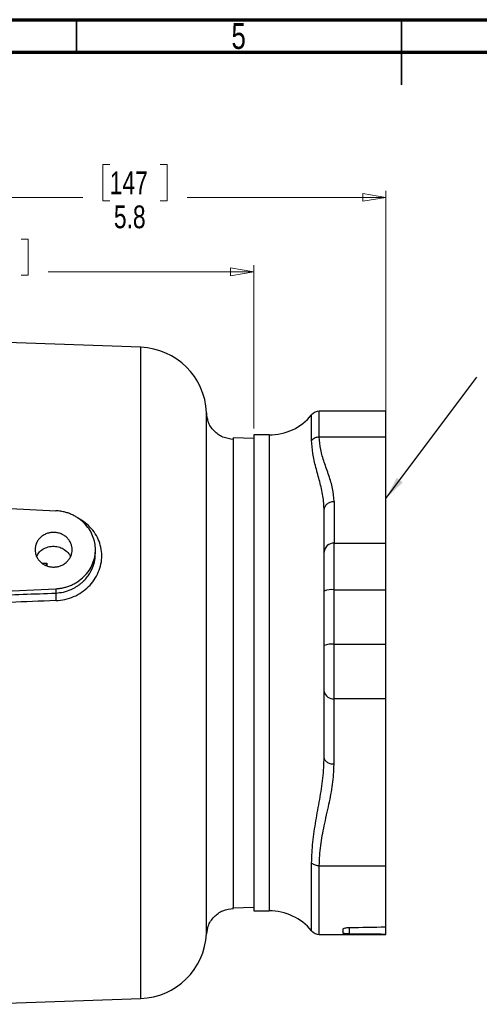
# Model space of a CAD drawing. Header units: inches. Extents: x 0.6 to 16.3, y 0.2 to 11.5.
# Tile 19 of 29: x 6.2 to 8.9, y 5.5 to 11.5. Entities that reach past the tile are written whole.
import ezdxf

# ---------------------------------------------------------------- set-up
doc = ezdxf.new("R2010")
doc.units = ezdxf.units.IN
doc.header["$MEASUREMENT"] = 0
doc.styles.add('SLDTEXTSTYLE0', font='TXT', dxfattribs={"width": 0.75})
doc.dimstyles.new('SLDDIMSTYLE0', dxfattribs={"dimtxt": 0.137795, "dimasz": 0.14, "dimexe": 0, "dimexo": 0.0625, "dimgap": 0.034449, "dimtad": 0, "dimdec": 1, "dimlfac": 1.5, "dimrnd": 1e-09, "dimzin": 12, "dimdsep": 46, "dimtxsty": 'SLDTEXTSTYLE0', "dimblk1": 'CLOSED', "dimblk2": 'CLOSED', "dimsah": 1, "dimcen": 0.09, "dimadec": 0, "dimazin": 3, "dimtfac": 1, "dimtofl": 0, "dimtmove": 0, "dimatfit": 3, "dimldrblk": 'CLOSED', "dimfxl": 0, "dimfrac": 2, "dimtolj": 1, "dimtzin": 12, "dimarcsym": 0})
doc.dimstyles.new('SLDDIMSTYLE1', dxfattribs={"dimtxt": 0.137795, "dimasz": 0.14, "dimexe": 0, "dimexo": 0.0625, "dimgap": 0.034449, "dimtad": 0, "dimdec": 1, "dimlfac": 1.5, "dimrnd": 1e-09, "dimzin": 12, "dimdsep": 46, "dimtxsty": 'SLDTEXTSTYLE0', "dimblk1": 'CLOSED', "dimblk2": 'CLOSED', "dimsah": 1, "dimcen": 0.09, "dimadec": 0, "dimazin": 3, "dimtfac": 1, "dimtdec": 1, "dimtofl": 0, "dimtmove": 0, "dimatfit": 3, "dimldrblk": 'CLOSED', "dimfxl": 0, "dimfrac": 2, "dimtolj": 1, "dimtzin": 12, "dimarcsym": 0})
doc.dimstyles.new('SLDDIMSTYLE2', dxfattribs={"dimtxt": 0.18, "dimasz": 0.14, "dimexe": 0, "dimexo": 0.0625, "dimgap": 0, "dimtad": 0, "dimtih": 1, "dimtoh": 1, "dimdec": 0, "dimrnd": 1e-09, "dimzin": 0, "dimdsep": 46, "dimtxsty": 'Standard', "dimsah": 1, "dimcen": 0.09, "dimadec": 0, "dimazin": 0, "dimtfac": 0.14, "dimtdec": 0, "dimtofl": 0, "dimtmove": 0, "dimatfit": 3, "dimfxl": 0, "dimfrac": 2, "dimtolj": 1, "dimtzin": 0, "dimarcsym": 0})

# ---------------------------------------------------------------- blocks, each defined once
blk = doc.blocks.new('_Closed')
at = {"color": 0, "linetype": 'ByBlock', "lineweight": -2}
for p, q in [((-1, 0.166667), (0, 0)), ((-1, 0.166667), (-1, -0.166667)), ((0, 0), (-1, -0.166667)), ((0, 0), (-1, 0))]:
    blk.add_line(p, q, dxfattribs=at)
blk = doc.blocks.new('_D')
at = {"color": 7, "linetype": 'Continuous', "lineweight": 0}
for p, q in [((6.6976, 10.6186), (6.6556, 10.6186)), ((6.6556, 10.6186), (6.6556, 10.3999)), ((7.0031, 10.6186), (7.0451, 10.6186)), ((7.0451, 10.6186), (7.0451, 10.3999)), ((4.5246, 10.3112), (4.5246, 10.4595)), ((8.3699, 9.0105), (8.3699, 10.4595)), ((4.5246, 10.4202), (6.5348, 10.4202)), ((6.6556, 10.3999), (6.6976, 10.3999)), ((7.0451, 10.3999), (7.0031, 10.3999)), ((8.3699, 10.4202), (7.1659, 10.4202))]:
    blk.add_line(p, q, dxfattribs=at)
at = {"color": 7, "linetype": 'Continuous', "lineweight": 18, "xscale": 0.14, "yscale": 0.14, "rotation": 180.0000000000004}
blk.add_blockref('_Closed', (4.5246, 10.4202), dxfattribs=at)
at = {"color": 7, "linetype": 'Continuous', "lineweight": 18, "xscale": 0.14, "yscale": 0.14}
blk.add_blockref('_Closed', (8.3699, 10.4202), dxfattribs=at)
at = {"color": 7, "linetype": 'Continuous', "lineweight": 18, "char_height": 0.1378, "attachment_point": 1, "style": 'SLDTEXTSTYLE0'}
for s, insert in [('147', (6.6976, 10.5775)), ('5.8', (6.7231, 10.3714))]:
    blk.add_mtext(s, dxfattribs=dict(at, insert=insert))
blk = doc.blocks.new('_D_1')
at = {"color": 7, "linetype": 'Continuous', "lineweight": 0}
for p, q in [((5.8561, 10.1682), (5.8141, 10.1682)), ((5.8141, 10.1682), (5.8141, 9.9494)), ((6.1616, 10.1682), (6.2036, 10.1682)), ((6.2036, 10.1682), (6.2036, 9.9494)), ((4.5246, 9.9697), (5.6933, 9.9697)), ((7.5699, 9.9697), (6.3244, 9.9697)), ((7.5699, 9.0214), (7.5699, 10.0091)), ((5.8141, 9.9494), (5.8561, 9.9494)), ((6.2036, 9.9494), (6.1616, 9.9494))]:
    blk.add_line(p, q, dxfattribs=at)
at = {"color": 7, "linetype": 'Continuous', "lineweight": 18, "xscale": 0.14, "yscale": 0.14, "rotation": 180.0000000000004}
blk.add_blockref('_Closed', (4.5246, 9.9697), dxfattribs=at)
at = {"color": 7, "linetype": 'Continuous', "lineweight": 18, "xscale": 0.14, "yscale": 0.14}
blk.add_blockref('_Closed', (7.5699, 9.9697), dxfattribs=at)
at = {"color": 7, "linetype": 'Continuous', "lineweight": 18, "char_height": 0.1378, "attachment_point": 1, "style": 'SLDTEXTSTYLE0'}
for s, insert in [('116', (5.8561, 10.127)), ('4.6', (5.8816, 9.9209))]:
    blk.add_mtext(s, dxfattribs=dict(at, insert=insert))

msp = doc.modelspace()

# ---------------------------------------------------------------- linework, layer by layer
at = {"color": 7, "linetype": 'Continuous', "lineweight": 70}
for p, q in [((0.5906, 11.4961), (16.3386, 11.4961)), ((0.7874, 11.2992), (16.1417, 11.2992))]:
    msp.add_line(p, q, dxfattribs=at)
at = {"color": 7, "linetype": 'Continuous', "lineweight": 35}
for p, q in [((6.4961, 11.2992), (6.4961, 11.4961)), ((8.4646, 11.4961), (8.4646, 11.1024)), ((8.4646, 11.2992), (8.4646, 11.4961))]:
    msp.add_line(p, q, dxfattribs=at)
at = {"color": 7, "linetype": 'Continuous', "lineweight": 25}
for p, q in [((6.8857, 9.5129), (4.5246, 9.5953)), ((8.3699, 9.1253), (7.9669, 9.1253)), ((8.3699, 8.9711), (8.3699, 9.1253)), ((7.5699, 8.9601), (7.4446, 8.9645)), ((7.4446, 8.9645), (7.4446, 8.9605)), ((7.6633, 8.982), (7.5699, 8.982)), ((7.5699, 8.982), (7.5699, 7.7549)), ((7.9669, 8.9711), (8.3699, 8.9711)), ((8.3699, 8.3271), (8.3699, 8.9711)), ((4.5246, 8.6139), (6.3712, 8.5236)), ((7.9966, 8.273), (7.9966, 8.5261)), ((8.0566, 8.5802), (8.0566, 8.3271)), ((6.6113, 8.2656), (6.6113, 8.2874)), ((8.0566, 8.0453), (8.0566, 8.3271)), ((8.0566, 8.3271), (8.3699, 8.3271)), ((8.3699, 8.0453), (8.3699, 8.3271)), ((4.905, 7.9795), (6.3712, 8.0512)), ((6.3712, 8.0512), (6.3712, 8.0253)), ((7.9966, 7.7068), (7.9966, 8.0365)), ((8.0566, 7.7157), (8.0566, 8.0453)), ((8.0566, 8.0453), (8.3699, 8.0453)), ((8.3699, 7.7157), (8.3699, 8.0453)), ((7.5699, 7.7549), (7.5699, 6.102)), ((8.0566, 7.3852), (8.0566, 7.7157)), ((8.0566, 7.7157), (8.3699, 7.7157)), ((8.3699, 7.3852), (8.3699, 7.7157)), ((7.9966, 7.0323), (7.9966, 7.4295)), ((8.3699, 7.3852), (8.0566, 7.3852)), ((8.0566, 6.988), (8.0566, 7.3852)), ((8.3699, 6.3747), (8.3699, 7.3852)), ((7.9669, 6.3747), (8.3699, 6.3747)), ((8.3699, 6.0047), (8.3699, 6.3747)), ((7.4446, 6.1195), (7.5699, 6.1239)), ((7.5699, 6.102), (7.6633, 6.102)), ((8.1116, 5.9654), (8.1116, 5.9916)), ((8.3699, 5.9611), (8.3699, 6.0047)), ((8.3699, 5.9587), (8.3699, 5.9611)), ((7.9669, 5.9587), (8.3699, 5.9587)), ((5.8667, 5.5355), (6.8857, 5.5711))]:
    msp.add_line(p, q, dxfattribs=at)
at = {"color": 8, "linetype": 'Continuous', "lineweight": 25}
for p, q in [((6.8857, 7.542), (6.8857, 9.5129)), ((7.9669, 8.9711), (7.9669, 9.1253)), ((7.9206, 8.9513), (7.9206, 9.1035)), ((7.6633, 8.982), (7.6633, 7.7549)), ((6.2909, 8.2055), (6.3165, 8.2051)), ((6.3135, 8.1914), (6.3165, 8.2051)), ((6.3149, 8.1905), (6.3165, 8.2051)), ((6.3165, 8.2051), (6.3165, 8.1903)), ((7.6633, 7.7549), (7.6633, 6.102)), ((6.8857, 5.5711), (6.8857, 7.542)), ((7.9206, 5.9805), (7.9206, 6.3908)), ((7.9669, 5.9587), (7.9669, 6.3747)), ((8.1481, 6.0002), (8.1481, 5.9623))]:
    msp.add_line(p, q, dxfattribs=at)
at = {"color": 7, "linetype": 'Continuous', "lineweight": 25}
for centre, radius, start, end in [((6.8713, 9.0998), 0.4133, 2.45039, 88), ((7.9669, 9.0653), 0.06, 90, 140.536), ((7.6633, 9.3153), 0.3333, 270, 320.536), ((8.0538, 8.2699), 0.0573, 87.21882, 176.91833), ((8.0419, 7.9372), 0.1091, 82.27291, 114.54305), ((8.0419, 7.6075), 0.1091, 82.27291, 114.54305), ((8.0497, 7.4388), 0.054, 189.91048, 277.28986), ((7.6633, 5.7687), 0.3333, 39.464, 90), ((6.8713, 5.9842), 0.4133, 272, 356.99618), ((7.9669, 6.0187), 0.06, 219.464, 270)]:
    msp.add_arc(centre, radius, start, end, dxfattribs=at)
for major_axis, start_param, end_param in [((18.0976, 0.2358), 4.792315, 4.804619), ((18.0976, -0.2358), 4.79457, 4.806874)]:
    msp.add_ellipse((6.6828, 7.542), major_axis=major_axis, ratio=0.086513, start_param=start_param, end_param=end_param, dxfattribs=at)
for points, knots in [([(7.284, 5.9625), (7.284, 5.9625), (7.284, 5.9615), (7.284, 5.9649), (7.284, 5.9719), (7.284, 5.9836), (7.284, 5.9966), (7.284, 6.0096), (7.284, 6.0227), (7.284, 6.0389), (7.284, 6.0588), (7.284, 6.0845), (7.284, 6.1148), (7.284, 6.1478), (7.284, 6.1782), (7.284, 6.2048), (7.284, 6.2256), (7.284, 6.242), (7.284, 6.2558), (7.284, 6.2708), (7.284, 6.2868), (7.284, 6.3039), (7.284, 6.3204), (7.284, 6.3382), (7.2841, 6.3564), (7.2841, 6.3777), (7.2841, 6.4009), (7.2841, 6.4419), (7.2841, 6.4989), (7.2841, 6.5697), (7.2842, 6.6371), (7.2842, 6.7056), (7.2842, 6.7788), (7.2842, 6.858), (7.2841, 6.9196), (7.2841, 6.9617), (7.2841, 6.9835), (7.2841, 7.0069), (7.2841, 7.0319), (7.2841, 7.0587), (7.2841, 7.0961), (7.2841, 7.1396), (7.2841, 7.184), (7.284, 7.226), (7.284, 7.2765), (7.284, 7.3383), (7.284, 7.4064), (7.284, 7.4741), (7.284, 7.548), (7.284, 7.6254), (7.2841, 7.706), (7.2841, 7.798), (7.2841, 7.8942), (7.2842, 7.9908), (7.2842, 8.0722), (7.2842, 8.1492), (7.2842, 8.2255), (7.2842, 8.3041), (7.2842, 8.38), (7.2842, 8.454), (7.2842, 8.5187), (7.2841, 8.5882), (7.2841, 8.6497), (7.2841, 8.7063), (7.284, 8.7481), (7.284, 8.7866), (7.284, 8.823), (7.284, 8.8603), (7.284, 8.8983), (7.284, 8.9352), (7.284, 8.9702), (7.2841, 9.0046), (7.2841, 9.0377), (7.2841, 9.0667), (7.2842, 9.0897), (7.2842, 9.1058), (7.2842, 9.1147), (7.2842, 9.1159), (7.2842, 9.1163)], [0, 0, 0, 0, 0.000215, 0.018469, 0.03625, 0.053558, 0.068971, 0.078284, 0.08867, 0.100131, 0.112666, 0.126275, 0.143411, 0.1583, 0.170941, 0.181335, 0.18948, 0.194124, 0.199017, 0.204159, 0.20955, 0.215191, 0.22108, 0.225406, 0.23211, 0.237901, 0.244749, 0.252653, 0.273452, 0.292042, 0.308425, 0.324454, 0.34213, 0.360274, 0.378886, 0.383322, 0.388083, 0.39317, 0.398583, 0.404322, 0.410387, 0.422598, 0.431913, 0.43833, 0.448887, 0.463343, 0.476475, 0.490701, 0.504721, 0.521547, 0.537934, 0.554104, 0.578181, 0.597794, 0.61525, 0.630552, 0.648299, 0.666268, 0.684464, 0.701993, 0.720285, 0.733613, 0.756723, 0.771116, 0.783139, 0.79509, 0.80798, 0.819844, 0.834899, 0.851439, 0.865825, 0.882951, 0.903942, 0.924609, 0.945913, 0.967534, 0.988526, 1, 1, 1, 1]), ([(7.4467, 8.9553), (7.4249, 8.9584), (7.3812, 8.9645), (7.3267, 9.0041), (7.2912, 9.0575), (7.2869, 9.0978), (7.285, 9.1164)], [0, 0, 0, 0, 0.260551, 0.520267, 0.779527, 1, 1, 1, 1]), ([(7.9966, 8.5261), (7.9948, 8.555), (7.9911, 8.6137), (7.9694, 8.7006), (7.9458, 8.7864), (7.9251, 8.8707), (7.9221, 8.9244), (7.9206, 8.9513)], [0, 0, 0, 0, 0.19354, 0.392872, 0.595034, 0.796697, 1, 1, 1, 1]), ([(8.0566, 8.5802), (8.0545, 8.6061), (8.0503, 8.6584), (8.0248, 8.7372), (7.9967, 8.8153), (7.9724, 8.8935), (7.9688, 8.9451), (7.9669, 8.9711)], [0, 0, 0, 0, 0.197723, 0.399132, 0.606177, 0.801608, 1, 1, 1, 1]), ([(6.3712, 8.0512), (6.3737, 8.0514), (6.3787, 8.0517), (6.3862, 8.0523), (6.3936, 8.0532), (6.401, 8.0543), (6.4084, 8.0556), (6.421, 8.0582), (6.4387, 8.0629), (6.4611, 8.071), (6.483, 8.0813), (6.5111, 8.0979), (6.5429, 8.1235), (6.5737, 8.1606), (6.5958, 8.2018), (6.6085, 8.2446), (6.6126, 8.2874), (6.6085, 8.3302), (6.5958, 8.373), (6.5737, 8.4142), (6.5429, 8.4513), (6.5111, 8.4769), (6.483, 8.4935), (6.4612, 8.5038), (6.4387, 8.512), (6.4186, 8.5173), (6.401, 8.5206), (6.3862, 8.5226), (6.3762, 8.5233), (6.3712, 8.5236)], [0, 0, 0, 0, 0.009781, 0.019544, 0.029298, 0.039051, 0.048811, 0.058587, 0.089502, 0.120435, 0.152548, 0.18468, 0.250112, 0.315544, 0.379711, 0.441491, 0.500003, 0.558515, 0.620295, 0.684463, 0.749895, 0.815327, 0.84744, 0.879571, 0.910486, 0.941419, 0.960946, 0.98045, 1, 1, 1, 1]), ([(6.3719, 7.9792), (6.3904, 7.9809), (6.4274, 7.9842), (6.4801, 8.0021), (6.5285, 8.0283), (6.5705, 8.0628), (6.605, 8.1039), (6.6304, 8.1507), (6.6467, 8.2005), (6.6516, 8.252), (6.6457, 8.3024), (6.6298, 8.351), (6.6047, 8.3957), (6.5701, 8.4344), (6.5391, 8.4605), (6.5184, 8.4707), (6.5137, 8.473)], [0, 0, 0, 0, 0.076352, 0.152375, 0.228229, 0.303696, 0.37843, 0.453786, 0.530274, 0.603644, 0.67899, 0.753233, 0.828635, 0.9032, 0.978027, 1, 1, 1, 1]), ([(6.2455, 8.2874), (6.2455, 8.294), (6.2468, 8.3072), (6.2529, 8.3267), (6.2633, 8.3454), (6.2779, 8.3621), (6.2959, 8.3758), (6.3158, 8.3854), (6.3367, 8.3911), (6.3579, 8.393), (6.3791, 8.3911), (6.4, 8.3854), (6.42, 8.3758), (6.438, 8.3621), (6.4526, 8.3454), (6.4629, 8.3267), (6.469, 8.3072), (6.471, 8.2874), (6.469, 8.2676), (6.4629, 8.2481), (6.4526, 8.2295), (6.438, 8.2127), (6.42, 8.1991), (6.4, 8.1894), (6.3791, 8.1837), (6.3579, 8.1819), (6.3367, 8.1837), (6.3158, 8.1894), (6.2959, 8.1991), (6.2779, 8.2127), (6.2633, 8.2295), (6.2529, 8.2481), (6.2468, 8.2676), (6.2455, 8.2808), (6.2455, 8.2874)], [0, 0, 0, 0, 0.030008, 0.060005, 0.092161, 0.124999, 0.157838, 0.189994, 0.219987, 0.249999, 0.279992, 0.310005, 0.342161, 0.374999, 0.407838, 0.439994, 0.469987, 0.499999, 0.529992, 0.560005, 0.592161, 0.624999, 0.657838, 0.689994, 0.719987, 0.749999, 0.779992, 0.810005, 0.842161, 0.874999, 0.907838, 0.939994, 0.970002, 1, 1, 1, 1]), ([(6.2553, 8.2455), (6.259, 8.2533), (6.2673, 8.2709), (6.2921, 8.2916), (6.3244, 8.306), (6.3605, 8.31), (6.3944, 8.3039), (6.4259, 8.2886), (6.4485, 8.2682), (6.4574, 8.2512), (6.4605, 8.2454)], [0, 0, 0, 0, 0.104797, 0.238732, 0.377147, 0.51687, 0.648895, 0.767413, 0.920963, 1, 1, 1, 1]), ([(7.9966, 8.0365), (7.9966, 8.0611), (7.9966, 8.1111), (7.9966, 8.1782), (7.9966, 8.2354), (7.9966, 8.2605), (7.9966, 8.273)], [0, 0, 0, 0, 0.246231, 0.5, 0.753769, 1, 1, 1, 1]), ([(5.5752, 7.9941), (5.7082, 7.9993), (5.9736, 8.0097), (6.2389, 8.0201), (6.3712, 8.0253)], [0, 0, 0, 0, 0.501337, 1, 1, 1, 1]), ([(6.3719, 7.9792), (6.2762, 7.9755), (6.1816, 7.9719), (5.9844, 7.9644), (5.8849, 7.9606), (5.7227, 7.9544), (5.6603, 7.952), (5.5872, 7.9492), (5.5816, 7.9489), (5.5759, 7.9487)], [0.97201612, 0.97201612, 0.97201612, 0.97201612, 0.97753319, 0.97753319, 0.98475838, 0.98475838, 0.98927412, 0.98927412, 0.98963545, 0.98963545, 0.98963545, 0.98963545]), ([(7.9966, 7.4295), (7.9966, 7.4477), (7.9966, 7.4849), (7.9966, 7.5549), (7.9966, 7.6306), (7.9966, 7.6817), (7.9966, 7.7068)], [0, 0, 0, 0, 0.246231, 0.5, 0.753769, 1, 1, 1, 1]), ([(7.9206, 6.3908), (7.9221, 6.4327), (7.9251, 6.5166), (7.9458, 6.6449), (7.9694, 6.774), (7.9911, 6.903), (7.9948, 6.9896), (7.9966, 7.0323)], [0, 0, 0, 0, 0.202581, 0.405697, 0.607088, 0.806435, 1, 1, 1, 1]), ([(7.9669, 6.3747), (7.9687, 6.4155), (7.9722, 6.4964), (7.997, 6.6203), (8.0251, 6.7429), (8.0504, 6.8666), (8.0545, 6.9474), (8.0566, 6.988)], [0, 0, 0, 0, 0.198243, 0.39366, 0.607163, 0.802266, 1, 1, 1, 1]), ([(7.2866, 5.9627), (7.2883, 5.9784), (7.2925, 6.0159), (7.3267, 6.067), (7.3811, 6.107), (7.4248, 6.1132), (7.4467, 6.1163)], [0, 0, 0, 0, 0.192366, 0.461804, 0.730805, 1, 1, 1, 1]), ([(8.1116, 5.9916), (8.112, 5.9925), (8.1129, 5.9943), (8.1198, 5.9969), (8.13, 5.999), (8.1402, 5.9999), (8.1464, 6.0001), (8.1481, 6.0002)], [0, 0, 0, 0, 0.227843, 0.455685, 0.683524, 0.910929, 1, 1, 1, 1]), ([(8.1481, 5.9623), (8.1437, 5.9623), (8.1348, 5.9624), (8.1235, 5.963), (8.1153, 5.9638), (8.1119, 5.9647), (8.1117, 5.9653), (8.1116, 5.9654)], [0, 0, 0, 0, 0.2266707, 0.4533245, 0.6804245, 0.9081121, 1, 1, 1, 1])]:
    msp.add_open_spline(points, degree=3, knots=knots, dxfattribs=at)
at = {"color": 8, "linetype": 'Continuous', "lineweight": 25}
for points, knots in [([(7.4446, 8.9605), (7.4446, 8.9558), (7.4446, 8.9454), (7.4446, 8.8638), (7.4446, 8.7326), (7.4446, 8.5543), (7.4446, 8.3374), (7.4446, 8.0899), (7.4446, 7.8213), (7.4446, 7.542), (7.4446, 7.2627), (7.4446, 6.9941), (7.4446, 6.7466), (7.4446, 6.5296), (7.4446, 6.3519), (7.4446, 6.2183), (7.4446, 6.1416), (7.4446, 6.1104), (7.4446, 6.1207), (7.4446, 6.1213)], [0, 0, 0, 0, 0.053724, 0.116532, 0.179341, 0.24215, 0.304959, 0.367768, 0.430577, 0.493385, 0.556194, 0.619003, 0.681812, 0.744621, 0.807429, 0.870238, 0.933047, 0.995856, 1, 1, 1, 1]), ([(6.3712, 8.0253), (6.3868, 8.0267), (6.4188, 8.0296), (6.455, 8.0421), (6.4809, 8.0546), (6.497, 8.064), (6.5124, 8.0745), (6.5274, 8.0864), (6.5445, 8.1024), (6.5593, 8.1194), (6.5731, 8.1387), (6.5838, 8.1565), (6.5973, 8.1851), (6.6088, 8.2214), (6.6105, 8.2514), (6.6112, 8.2656)], [0, 0, 0, 0, 0.1223199, 0.2500679, 0.2975843, 0.348542, 0.3968248, 0.4450363, 0.5001629, 0.5825099, 0.6248163, 0.691285, 0.750068, 0.8823743, 1, 1, 1, 1])]:
    msp.add_open_spline(points, degree=3, knots=knots, dxfattribs=at)
at = {"color": 7, "linetype": 'Continuous', "lineweight": 25}
for points in [[(7.9206, 8.9513), (7.9236, 8.9543), (7.9297, 8.9601), (7.9411, 8.9662), (7.9537, 8.9703), (7.9625, 8.9708), (7.9669, 8.9711)], [(7.9966, 8.5261), (7.9975, 8.5332), (7.9993, 8.5474), (8.0132, 8.5653), (8.033, 8.5778), (8.0487, 8.5794), (8.0566, 8.5802)], [(6.3712, 8.0253), (6.3709, 8.0218), (6.3708, 8.0085), (6.3714, 7.9884), (6.3719, 7.9792)], [(8.0566, 6.988), (8.0487, 6.9887), (8.033, 6.99), (8.0132, 7.0002), (7.9993, 7.0149), (7.9975, 7.0265), (7.9966, 7.0323)], [(7.9206, 6.3908), (7.9236, 6.3884), (7.9297, 6.3837), (7.9411, 6.3786), (7.9537, 6.3753), (7.9625, 6.3749), (7.9669, 6.3747)]]:
    msp.add_open_spline(points, degree=3, dxfattribs=at)

# ---------------------------------------------------------------- texts
at = {"color": 7, "linetype": 'Continuous', "lineweight": 0, "insert": (7.4787, 11.4753), "char_height": 0.1562, "attachment_point": 2, "style": 'SLDTEXTSTYLE0'}
msp.add_mtext('5', dxfattribs=at)

# ---------------------------------------------------------------- dimensions: what is measured, and where the dimension line sits
at = {"color": 7, "linetype": 'Continuous', "lineweight": 18}
for base, p1, p2, dimstyle, picture, middle in [((8.3699, 10.4202), (4.5246, 10.2719), (8.3699, 8.9711), 'SLDDIMSTYLE0', '_D', (6.8503, 10.4202)), ((4.5246, 9.9697), (7.5699, 8.982), (4.5246, 10.2719), 'SLDDIMSTYLE1', '_D_1', (6.0089, 9.9697))]:
    dim = msp.add_linear_dim(base=base, p1=p1, p2=p2, dimstyle=dimstyle, dxfattribs=at)
    dim.commit()
    dim.dimension.update_dxf_attribs({"geometry": picture, "text_midpoint": middle, "dimtype": 160})

# ---------------------------------------------------------------- leaders
at = {"color": 7, "linetype": 'Continuous', "lineweight": 0}
msp.add_leader([(8.3699, 8.5969), (8.9212, 9.3313)], dimstyle='SLDDIMSTYLE2', dxfattribs=at)

doc.saveas('drawing.dxf')
